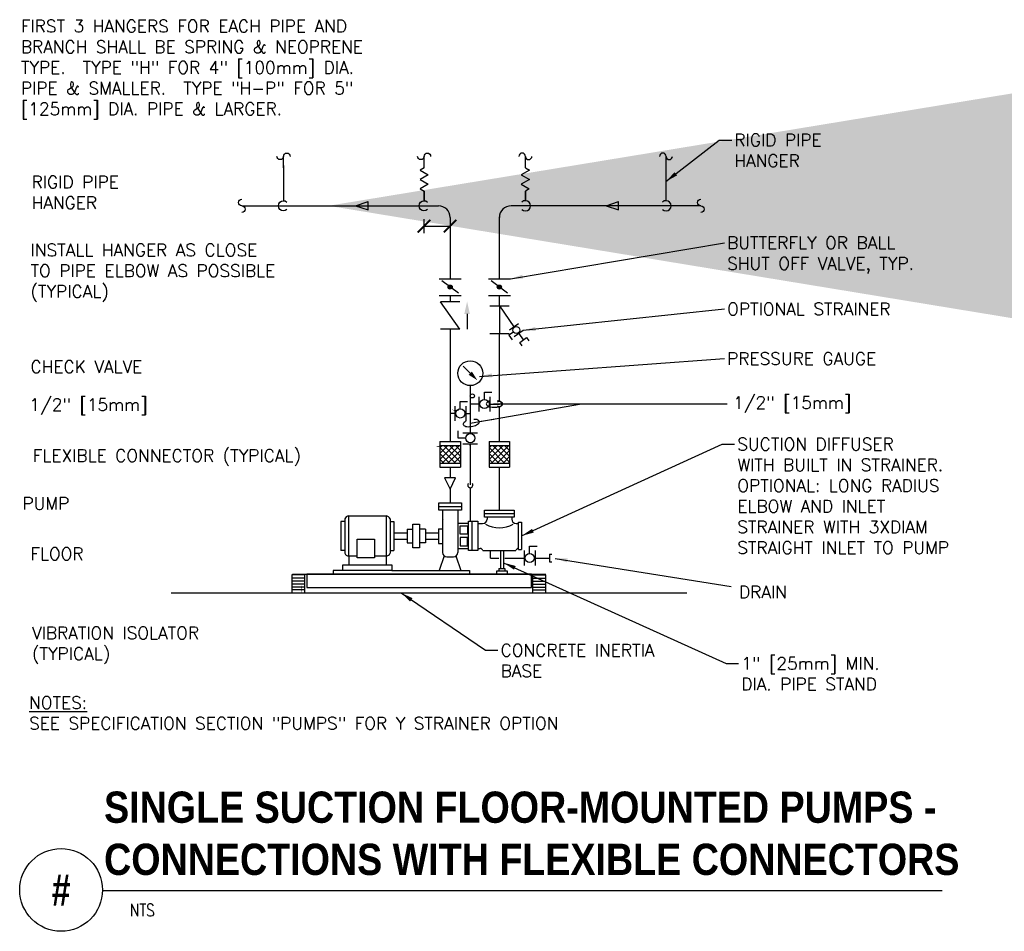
# Model space of a CAD drawing. Header units: inches. Extents: x 0.55 to 7.99, y -0.25 to 6.64.
import ezdxf
from ezdxf.enums import TextEntityAlignment as Align

# ---------------------------------------------------------------- set-up
doc = ezdxf.new("R2010")
doc.units = ezdxf.units.IN
doc.header["$MEASUREMENT"] = 0
doc.header["$PDSIZE"] = -1
for name, color, linetype in [('M-DETL-HEVY', 5, 'Continuous'), ('M-DETL-MEDM', 4, 'Continuous'), ('M-DETL-TEXT', 2, 'Continuous'), ('M-DETL-THIN', 2, 'Continuous')]:
    doc.layers.add(name, color=color, linetype=linetype)
doc.styles.add('ARCHQUIK', font='ARCHQUIK.shx', dxfattribs={"width": 0.9, "height": 0.09375})
doc.styles.add('BOLD', font='bold.shx', dxfattribs={"width": 0.9})
doc.styles.add('Romans', font='romans.shx')
doc.dimstyles.get("Standard").update_dxf_attribs({"dimtxt": 0.18, "dimasz": 0.18, "dimexe": 0.18, "dimexo": 0.0625, "dimgap": 0.09, "dimtad": 0, "dimtih": 1, "dimtoh": 1, "dimdec": 5, "dimzin": 0, "dimdsep": 46, "dimlunit": 4, "dimtxsty": 'Romans', "dimcen": 0.09, "dimadec": 0, "dimazin": 0, "dimtfac": 1, "dimtdec": 5, "dimtofl": 0, "dimtmove": 2, "dimatfit": 3, "dimfxl": 1, "dimtolj": 1, "dimtzin": 3, "dimarcsym": 0})
doc.dimstyles.new('VA-Dims', dxfattribs={"dimtxt": 0.09375, "dimasz": 0.09375, "dimexe": 0.09375, "dimexo": 0.03125, "dimgap": 0.02, "dimtad": 1, "dimdec": 5, "dimzin": 0, "dimdsep": 46, "dimlunit": 4, "dimtxsty": 'Romans', "dimblk": 'ARCHTICK', "dimcen": 0.09375, "dimclrd": 256, "dimclre": 256, "dimclrt": 256, "dimadec": 0, "dimazin": 0, "dimtfac": 1, "dimtdec": 5, "dimtofl": 0, "dimtmove": 0, "dimatfit": 3, "dimfxl": 1, "dimfrac": 2, "dimtolj": 1, "dimtzin": 0, "dimlwd": -1, "dimlwe": -1, "dimarcsym": 0})
doc.dimstyles.new('VA-Loop', dxfattribs={"dimtxt": 0.09375, "dimasz": 0.18, "dimexe": 0.125, "dimexo": 0.0625, "dimgap": 0.09, "dimtad": 0, "dimtih": 1, "dimtoh": 1, "dimdec": 4, "dimzin": 0, "dimdsep": 46, "dimtxsty": 'Romans', "dimcen": 0.09, "dimclrd": 256, "dimclre": 256, "dimclrt": 256, "dimadec": 0, "dimazin": 0, "dimtfac": 1, "dimtdec": 4, "dimtofl": 0, "dimtmove": 0, "dimatfit": 3, "dimldrblk": 'dimloop1', "dimfxl": 1, "dimtolj": 1, "dimtzin": 0, "dimlwd": -1, "dimlwe": -1, "dimarcsym": 0})

# ---------------------------------------------------------------- blocks, each defined once
blk = doc.blocks.new('MDROPR')
blk.add_arc((0, 0), 3.5, 227.86241, 132.13759)
blk = doc.blocks.new('MBRKH')
for centre, start, end in [((-2.25, 0), 0, 180), ((2.25, 0), 180, 0)]:
    blk.add_arc(centre, 2.25, start, end)
blk = doc.blocks.new('_ArchTick')
at = {"color": 0, "linetype": 'ByBlock', "const_width": 0.15}
blk.add_lwpolyline([(-0.5, -0.5), (0.5, 0.5)], dxfattribs=at)
blk = doc.blocks.new('dimloop1')
blk.add_line((-0.383, 0), (-1, 0))
blk.add_lwpolyline([(0.15, -0.121, 0.038212), (0.207, -0.1, 0.102096), (0.278, -0.047, 0.184921), (0.296, 0, 0.184921), (0.278, 0.047, 0.102096), (0.207, 0.099, 0.060952), (0.115, 0.129, 0.047258), (-0.008, 0.14), (-0.078, 0.14, 0.047258), (-0.202, 0.129, 0.060952), (-0.294, 0.099, 0.102096), (-0.365, 0.047, 0.184921), (-0.383, 0, 0.184921), (-0.365, -0.047, 0.102096), (-0.294, -0.1, 0.060952), (-0.202, -0.129, 0.011023), (-0.173, -0.134, 0.047258)], format="xyb")

msp = doc.modelspace()

# ---------------------------------------------------------------- hatches: boundary and pattern name
at = {"layer": 'M-DETL-MEDM'}
h = msp.add_hatch(color=256, dxfattribs=at)
h.paths.add_polyline_path([(3.1857, 5.262), (3.092, 5.2307), (3.1857, 5.2307)])
h.paths.add_polyline_path([(3.1857, 5.2307), (3.092, 5.2307), (3.1857, 5.1995)])
h = msp.add_hatch(color=256, dxfattribs=at)
h.paths.add_polyline_path([(5.0778, 5.262), (4.984, 5.2307), (5.0778, 5.2307)])
h.paths.add_polyline_path([(5.0778, 5.2307), (4.984, 5.2307), (5.0778, 5.1995)])
h = msp.add_hatch(color=256, dxfattribs=at)
h.paths.add_polyline_path([(3.8056, 4.6322, 0.236068), (3.7931, 4.6259), (3.8181, 4.6072, 0.618034)])
h.paths.add_polyline_path([(3.7931, 4.6259, 0.618034), (3.8056, 4.6009, 0.236068), (3.8181, 4.6072)])
h = msp.add_hatch(color=256, dxfattribs=at)
h.paths.add_polyline_path([(4.1776, 4.6322, 0.236068), (4.1651, 4.6259), (4.1901, 4.6072, 0.618034)])
h.paths.add_polyline_path([(4.1651, 4.6259, 0.618034), (4.1776, 4.6009, 0.236068), (4.1901, 4.6072)])
h = msp.add_hatch(dxfattribs=at)
h.set_pattern_fill('NET', color=256, scale=0.25, angle=-45, style=0)
h.set_pattern_definition([(315, (0.016672, 5.30418), (0.02209709, 0.02209709), []), (45, (0.016672, 5.30418), (-0.02209709, 0.02209709), [])])
h.paths.add_polyline_path([(3.7281, 3.4198), (3.7281, 3.2873), (3.8831, 3.2873), (3.8831, 3.4198)])
h = msp.add_hatch(dxfattribs=at)
h.set_pattern_fill('NET', color=256, scale=0.25, angle=-45, style=0)
h.set_pattern_definition([(315, (0.388673, 5.30418), (0.02209709, 0.02209709), []), (45, (0.388673, 5.30418), (-0.02209709, 0.02209709), [])])
h.paths.add_polyline_path([(4.1001, 3.4198), (4.1001, 3.2873), (4.2551, 3.2873), (4.2551, 3.4198)])

# ---------------------------------------------------------------- linework, layer by layer
at = {"layer": 'M-DETL-HEVY'}
for p, q in [((3.7192, 2.9596), (3.8921, 2.9596)), ((3.7476, 2.9319), (3.7476, 2.6126)), ((3.8637, 2.9319), (3.8637, 2.6126)), ((4.2894, 2.9048), (4.0659, 2.9048)), ((3.0095, 2.8446), (2.9804, 2.8446)), ((2.9804, 2.8446), (2.9804, 2.6274)), ((3.0095, 2.8658), (3.0095, 2.6062)), ((3.352, 2.8658), (3.352, 2.6062)), ((3.352, 2.8446), (3.3811, 2.8446)), ((3.3811, 2.8446), (3.3811, 2.6274)), ((3.8637, 2.8326), (3.9449, 2.8326)), ((3.9704, 2.8473), (3.9704, 2.6271)), ((4.0191, 2.8316), (4.0514, 2.8316)), ((4.0844, 2.8778), (4.0844, 2.8646)), ((4.2708, 2.8778), (4.2708, 2.8646)), ((4.3038, 2.8316), (4.3223, 2.8316)), ((4.3223, 2.8405), (4.3456, 2.8405)), ((4.3223, 2.6339), (4.3223, 2.8405)), ((4.3456, 2.8405), (4.3456, 2.6339)), ((3.3811, 2.7594), (3.4801, 2.7594)), ((3.4801, 2.7871), (3.4801, 2.685)), ((3.4801, 2.7871), (3.5234, 2.7871)), ((3.6187, 2.7871), (3.5754, 2.7871)), ((3.6187, 2.7871), (3.6187, 2.685)), ((3.6187, 2.7594), (3.7174, 2.7594)), ((3.7174, 2.7903), (3.7476, 2.7903)), ((3.7174, 2.7903), (3.7174, 2.6795)), ((3.3811, 2.7126), (3.4801, 2.7126)), ((3.4801, 2.685), (3.5234, 2.685)), ((3.6187, 2.685), (3.5754, 2.685)), ((3.6187, 2.7126), (3.7174, 2.7126)), ((3.7174, 2.6795), (3.7476, 2.6795)), ((3.0095, 2.6274), (2.9804, 2.6274)), ((3.352, 2.6274), (3.3811, 2.6274)), ((3.8637, 2.6418), (3.9449, 2.6418)), ((4.0154, 2.6429), (4.0329, 2.6429)), ((4.0535, 2.6255), (4.3018, 2.6255)), ((4.1851, 2.6255), (4.1851, 2.4912)), ((4.2095, 2.6255), (4.2095, 2.4912)), ((4.3223, 2.6339), (4.3456, 2.6339)), ((3.0399, 2.5836), (3.0399, 2.5194)), ((3.3216, 2.5836), (3.3216, 2.5194)), ((3.7618, 2.5854), (3.7236, 2.4749)), ((3.7806, 2.5796), (3.8307, 2.5796)), ((3.8494, 2.5854), (3.8877, 2.4749)), ((2.9235, 2.4749), (2.9235, 2.4462)), ((2.9949, 2.4749), (2.9235, 2.4749)), ((3.3666, 2.4749), (3.9512, 2.4749)), ((3.9512, 2.4749), (3.9512, 2.4434)), ((4.1562, 2.4704), (4.1562, 2.4476)), ((4.1562, 2.4704), (4.1562, 2.4704)), ((4.2384, 2.4704), (4.1562, 2.4704)), ((4.1746, 2.4912), (4.1746, 2.4704)), ((4.1746, 2.4912), (4.22, 2.4912)), ((4.22, 2.4912), (4.22, 2.4704)), ((4.2384, 2.4476), (4.2384, 2.4704)), ((2.7082, 2.444), (2.6115, 2.444)), ((2.6115, 2.444), (2.6115, 2.3069)), ((2.7082, 2.4169), (2.6115, 2.4169)), ((2.7082, 2.3949), (2.6115, 2.3949)), ((2.615, 2.4476), (4.528, 2.4476)), ((2.7082, 2.3069), (2.7082, 2.444)), ((4.4296, 2.3069), (4.4296, 2.444)), ((4.4296, 2.444), (4.5264, 2.444)), ((4.4296, 2.4169), (4.5264, 2.4169)), ((4.4296, 2.3949), (4.5264, 2.3949)), ((4.5264, 2.444), (4.5264, 2.3069)), ((2.7082, 2.3729), (2.6115, 2.3729)), ((2.7082, 2.3509), (2.6115, 2.3509)), ((2.7082, 2.3289), (2.6115, 2.3289)), ((4.4296, 2.3729), (4.5264, 2.3729)), ((4.4296, 2.3509), (4.5264, 2.3509)), ((4.4296, 2.3289), (4.5264, 2.3289))]:
    msp.add_line(p, q, dxfattribs=at)
for points in [[(3.7192, 2.9872), (3.8921, 2.9872), (3.8921, 2.9319), (3.7192, 2.9319)], [(4.0659, 2.9317), (4.2894, 2.9317), (4.2894, 2.8778), (4.0659, 2.8778)], [(3.9449, 2.8473), (4.0154, 2.8473), (4.0154, 2.6271), (3.9449, 2.6271)], [(3.5234, 2.8251), (3.5754, 2.8251), (3.5754, 2.6469), (3.5234, 2.6469)], [(3.882, 2.8129), (3.9367, 2.8129), (3.9367, 2.7507), (3.882, 2.7507)], [(3.1026, 2.7115), (3.2355, 2.7115), (3.2355, 2.5718), (3.1026, 2.5718)], [(3.882, 2.6615), (3.9367, 2.6615), (3.9367, 2.7237), (3.882, 2.7237)], [(2.9949, 2.5194), (3.3666, 2.5194), (3.3666, 2.4749), (2.9949, 2.4749)], [(2.7226, 2.3475), (4.42, 2.3475), (4.42, 2.4476), (2.7228, 2.4476)]]:
    msp.add_lwpolyline(points, close=True, dxfattribs=at)
msp.add_lwpolyline([(3.1026, 2.5836), (3.0399, 2.5836), (3.0399, 2.8884), (3.3216, 2.8884), (3.3216, 2.5836), (3.2355, 2.5836)], dxfattribs=at)
for centre, radius, start, end in [((3.0432, 2.8523), 0.0363, 95.19814, 158.08879), ((3.3183, 2.8523), 0.0363, 21.91121, 84.80186), ((4.0514, 2.8646), 0.033, 270, 0), ((4.3038, 2.8646), 0.033, 180, 270), ((4.1778, 3.0129), 0.2152, 240.7075, 299.07313), ((3.0432, 2.6198), 0.0363, 201.91121, 264.80186), ((3.3183, 2.6198), 0.0363, 275.19814, 338.08879), ((3.7806, 2.6126), 0.033, 180, 270), ((3.8307, 2.6126), 0.033, 270, 0), ((4.0299, 2.6183), 0.0248, 17.01565, 82.8363), ((4.3254, 2.6183), 0.0248, 97.1637, 162.98435)]:
    msp.add_arc(centre, radius, start, end, dxfattribs=at)
at = {"layer": 'M-DETL-MEDM'}
for p, q in [((2.547, 5.5179), (2.547, 5.6042)), ((3.6092, 5.5179), (3.6092, 5.6042)), ((4.374, 5.5179), (4.374, 5.6042)), ((5.4362, 5.5179), (5.4362, 5.6042)), ((2.5473, 5.5351), (2.5473, 5.2692)), ((3.6092, 5.5179), (3.5784, 5.5001)), ((4.374, 5.5179), (4.4049, 5.5001)), ((5.436, 5.5351), (5.436, 5.2692)), ((3.5784, 5.5001), (3.6401, 5.4645)), ((3.6401, 5.4645), (3.5789, 5.4292)), ((3.5789, 5.4292), (3.6406, 5.3936)), ((4.4044, 5.4292), (4.3427, 5.3936)), ((4.4049, 5.5001), (4.3432, 5.4645)), ((4.3432, 5.4645), (4.4044, 5.4292)), ((3.6406, 5.3936), (3.5794, 5.3582)), ((3.5794, 5.3582), (3.6095, 5.3408)), ((4.3427, 5.3936), (4.4039, 5.3582)), ((4.4039, 5.3582), (4.3738, 5.3408)), ((3.6095, 5.2692), (3.6095, 5.3408)), ((3.6095, 5.3408), (3.6095, 5.2692)), ((4.3738, 5.3408), (4.3738, 5.2692)), ((4.3738, 5.2692), (4.3738, 5.3408)), ((2.2328, 5.2307), (3.7176, 5.2307)), ((3.092, 5.2307), (3.1857, 5.262)), ((3.092, 5.2307), (3.1857, 5.1995)), ((3.1857, 5.1995), (3.1857, 5.262)), ((5.6987, 5.2307), (4.2656, 5.2307)), ((4.984, 5.2307), (5.0778, 5.262)), ((4.984, 5.2307), (5.0778, 5.1995)), ((5.0778, 5.1995), (5.0778, 5.262)), ((3.8056, 5.1427), (3.8056, 4.6791)), ((4.1776, 4.6791), (4.1776, 5.1482)), ((3.7223, 4.6791), (3.889, 4.6791)), ((3.8681, 4.5697), (3.7431, 4.6634)), ((4.0943, 4.6791), (4.261, 4.6791)), ((4.2401, 4.5697), (4.1151, 4.6634)), ((3.7223, 4.5541), (3.889, 4.5541)), ((3.8056, 4.5541), (3.8056, 4.5062)), ((4.0943, 4.5541), (4.261, 4.5541)), ((4.1776, 4.4746), (4.1776, 4.5541)), ((3.8786, 4.2978), (3.7327, 4.5062)), ((3.8786, 4.5062), (3.7327, 4.5062)), ((4.1047, 4.4746), (4.2506, 4.4746)), ((4.1776, 4.4746), (4.2876, 4.3174)), ((4.1776, 4.4746), (4.1776, 4.2662)), ((3.9339, 4.4139), (3.9339, 4.2988)), ((4.2535, 4.2935), (4.3218, 4.3413)), ((3.8786, 4.2978), (3.7327, 4.2978)), ((3.8056, 4.2978), (3.8056, 3.451)), ((4.1047, 4.2662), (4.2506, 4.2662)), ((4.1776, 3.7521), (4.1776, 4.2662)), ((4.2842, 4.2769), (4.2501, 4.253)), ((4.2501, 4.253), (4.274, 4.2189)), ((4.2893, 4.2423), (4.3576, 4.2901)), ((4.3235, 4.2662), (4.3578, 4.2172)), ((3.9579, 3.9659), (3.9049, 4.0189)), ((3.9579, 3.8721), (3.9579, 3.5168)), ((4.0649, 3.7676), (4.0649, 3.8232)), ((4.0649, 3.8232), (4.1205, 3.8232)), ((3.8823, 3.6969), (3.8823, 3.7524)), ((3.8823, 3.7524), (3.9378, 3.7524)), ((4.0233, 3.7329), (3.9579, 3.7329)), ((4.0233, 3.7884), (4.0233, 3.6773)), ((4.1066, 3.7884), (4.1066, 3.6773)), ((4.1066, 3.7329), (4.1776, 3.7329)), ((3.8406, 3.6622), (3.8056, 3.6622)), ((3.8406, 3.7177), (3.8406, 3.6066)), ((3.9239, 3.7177), (3.9239, 3.6066)), ((3.9239, 3.6622), (3.9579, 3.6622)), ((4.1776, 3.451), (4.1776, 3.7136)), ((3.8676, 3.4751), (3.8676, 3.5307)), ((3.9024, 3.5168), (4.0135, 3.5168)), ((3.7281, 3.451), (3.8831, 3.451)), ((3.7281, 3.451), (3.7281, 3.256)), ((3.9232, 3.4751), (3.8676, 3.4751)), ((3.8831, 3.451), (3.8831, 3.256)), ((3.9024, 3.4335), (4.0135, 3.4335)), ((3.9579, 3.4335), (3.9579, 3.1226)), ((4.1001, 3.451), (4.2551, 3.451)), ((4.1001, 3.451), (4.1001, 3.256)), ((4.2551, 3.451), (4.2551, 3.256)), ((3.7281, 3.4198), (3.8831, 3.4198)), ((4.1001, 3.4198), (4.2551, 3.4198)), ((3.7281, 3.2873), (3.8831, 3.2873)), ((4.1001, 3.2873), (4.2551, 3.2873)), ((3.7281, 3.256), (3.8831, 3.256)), ((3.8056, 3.256), (3.8056, 3.1762)), ((4.1001, 3.256), (4.2551, 3.256)), ((4.1776, 2.9317), (4.1776, 3.256)), ((3.7644, 3.1762), (3.8056, 3.0909)), ((3.8469, 3.1762), (3.7644, 3.1762)), ((3.8056, 3.0909), (3.8469, 3.1762)), ((3.8056, 3.0909), (3.8056, 2.9872)), ((3.9579, 3.101), (3.9579, 2.8473)), ((4.1094, 2.5699), (4.1094, 2.6255)), ((4.3648, 2.6255), (4.3648, 2.5144)), ((4.4064, 2.6047), (4.4064, 2.6602)), ((4.4064, 2.6602), (4.462, 2.6602)), ((4.4481, 2.6255), (4.4481, 2.5144)), ((4.1094, 2.5699), (4.1745, 2.5699)), ((4.2188, 2.5699), (4.3648, 2.5699)), ((4.4481, 2.5699), (4.5569, 2.5699)), ((4.5569, 2.5997), (4.5749, 2.5997)), ((4.5569, 2.5997), (4.5569, 2.5402)), ((4.5569, 2.5402), (4.5749, 2.5402))]:
    msp.add_line(p, q, dxfattribs=at)
msp.add_lwpolyline([(4.3502, 4.1736), (4.3322, 4.1992), (4.3834, 4.2351), (4.4013, 4.2095)], dxfattribs=at)
for centre, radius in [((3.8056, 4.6166), 0.0156), ((4.1776, 4.6166), 0.0156), ((4.3055, 4.2918), 0.026), ((3.9579, 3.9659), 0.0938), ((3.9735, 3.7944), 0.0156), ((4.0649, 3.7329), 0.0347), ((3.8823, 3.6622), 0.0347), ((3.9579, 3.4751), 0.0347), ((4.4064, 2.5699), 0.0347)]:
    msp.add_circle(centre, radius, dxfattribs=at)
for centre, start, end in [((3.7176, 5.1427), 0, 90), ((4.2656, 5.1427), 90, 180)]:
    msp.add_arc(centre, 0.088, start, end, dxfattribs=at)
for p in [(4.1066, 3.7329), (3.9239, 3.6622), (3.9579, 3.4231), (4.4481, 2.5699)]:
    msp.add_point(p, dxfattribs=at)
for points in [[(3.9549, 4.4139), (3.913, 4.4139), (3.9339, 4.5077)], [(3.9702, 3.9781), (3.9457, 3.9537), (4.011, 3.9129)]]:
    msp.add_solid(points, dxfattribs=at)
at = {"layer": 'M-DETL-TEXT'}
for p, q in [((3.6081, 5.1292), (3.6081, 5.0247)), ((3.6081, 5.0773), (3.8056, 5.0773)), ((1.18, 0.0576), (7.5218, 0.0576))]:
    msp.add_line(p, q, dxfattribs=at)
for points in [[(3.6317, 5.6289, 0, 0.0313, 0), (3.6711, 5.7139, 0, 0, 0), (4.0852, 6.6076, 0, 0, 0), (3.4632, 6.6076, 0, 0, 0)], [(4.3573, 5.6277, 0, 0.0313, 0), (4.3322, 5.718, 0, 0, 0), (4.0852, 6.6076, 0, 0, 0)], [(2.5473, 5.4092, 0, 0.0313, 0), (2.4535, 5.4092, 0, 0, 0), (1.4632, 5.4092, 0, 0, 0)], [(3.7183, 5.0773, 0, 0.0313, 0), (3.6671, 5.0108, 0, 0, 0), (3.5777, 4.8956, 0, 0, 0), (2.6703, 4.8956, 0, 0, 0)], [(3.7327, 4.2978, 0, 0.0313, 0), (3.6977, 4.2314, 0, 0, 0), (3.5777, 4.014, 0, 0, 0), (1.6216, 4.014, 0, 0, 0)], [(3.8387, 3.6828, 0, 0.0313, 0), (3.7554, 3.6971, 0, 0, 0), (3.5117, 3.7238, 0, 0, 0), (1.6799, 3.7238, 0, 0, 0)], [(3.7281, 3.4198, 0, 0.0313, 0), (3.6344, 3.4021, 0, 0, 0), (2.9827, 3.3401, 0, 0, 0)], [(3.7476, 2.8616, 0, 0.0313, 0), (3.674, 2.8821, 0, 0, 0), (3.2371, 2.991, 0, 0, 0), (1.0176, 2.991, 0, 0, 0)], [(2.0727, 2.3069, 0, 0.0313, 0), (2.0275, 2.389, 0, 0, 0), (1.9066, 2.6089, 0, 0, 0), (1.1824, 2.6089, 0, 0, 0)], [(2.6797, 2.3289, 0, 0.0313, 0), (2.6797, 2.2439, 0, 0, 0), (2.6649, 2.0044, 0, 0, 0), (2.2133, 2.0044, 0, 0, 0)]]:
    msp.add_lwpolyline(points, format="xyseb", dxfattribs=at)
msp.add_circle((0.8675, 0.0625), 0.3125, dxfattribs=at)
at = {"layer": 'M-DETL-THIN'}
msp.add_line((1.6997, 2.3069), (5.5935, 2.3069), dxfattribs=at)

# ---------------------------------------------------------------- block references
at = {"layer": 'M-DETL-MEDM'}
for name, p, xscale, yscale, zscale in [('MBRKH', (2.547, 5.6042), -0.01099999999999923, 0.01100000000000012, 0.011), ('MBRKH', (3.6092, 5.6042), -0.01099999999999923, 0.01100000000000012, 0.011), ('MBRKH', (4.374, 5.6042), 0.01099999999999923, 0.01100000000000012, 0.011), ('MBRKH', (5.4362, 5.6042), 0.01099999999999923, 0.01100000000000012, 0.011), ('MDROPR', (2.5473, 5.2307), -0.01099999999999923, 0.01100000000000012, 0.011), ('MDROPR', (3.6095, 5.2307), -0.01099999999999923, 0.01100000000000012, 0.011), ('MDROPR', (4.3738, 5.2307), 0.01099999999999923, 0.01100000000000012, 0.011), ('MDROPR', (5.436, 5.2307), 0.01099999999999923, 0.01100000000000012, 0.011), ('MDROPR', (4.1776, 3.7329), 0.005499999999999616, 0.00550000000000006, 0.005500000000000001)]:
    msp.add_blockref(name, p, dxfattribs=dict(at, xscale=xscale, yscale=yscale, zscale=zscale))
for name, p, xscale, yscale, zscale, rotation in [('MBRKH', (2.2328, 5.2307), -0.01100000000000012, 0.01100000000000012, 0.011, 90), ('MBRKH', (5.6987, 5.2307), -0.01100000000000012, 0.01100000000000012, 0.011, 90), ('MDROPR', (3.9579, 3.1203), 0.00550000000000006, 0.00550000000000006, 0.005500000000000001, 270)]:
    msp.add_blockref(name, p, dxfattribs=dict(at, xscale=xscale, yscale=yscale, zscale=zscale, rotation=rotation))
at = {"layer": 'M-DETL-TEXT', "yscale": 0.095, "zscale": 0.095}
for p, xscale in [((3.6081, 5.077), 0.095), ((3.8053, 5.077), 0.09499999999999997)]:
    msp.add_blockref('_ArchTick', p, dxfattribs=dict(at, xscale=xscale))

# ---------------------------------------------------------------- texts
at = {"layer": 'M-DETL-TEXT', "style": 'BOLD', "width": 0.8}
msp.add_text('#', height=0.2362, dxfattribs=at).set_placement((0.8675, 0.0625), align=Align.MIDDLE)
at = {"layer": 'M-DETL-TEXT', "style": 'Romans', "width": 0.8}
msp.add_text('NTS', height=0.09375, dxfattribs=at).set_placement((1.3875, -0.1367))
at = {"layer": 'M-DETL-TEXT', "attachment_point": 1}
for s, insert, char_height, width, style in [('FIRST 3 HANGERS FOR EACH PIPE AND BRANCH SHALL BE SPRING & NEOPRENE  TYPE.  TYPE "H" FOR 4" [100mm] DIA. PIPE & SMALLER.  TYPE "H-P" FOR 5"  [125mm] DIA. PIPE & LARGER.', (0.5639, 6.6349), 0.09375, 2.873929, 'Romans'), ('RIGID PIPE HANGER', (0.6449, 5.4565), 0.09375, 0.991956, 'Romans'), ('INSTALL HANGER AS CLOSE  TO PIPE ELBOW AS POSSIBLE (TYPICAL)', (0.6368, 4.943), 0.09375, 2.116912, 'Romans'), ('CHECK VALVE', (0.6368, 4.0614), 0.09375, 2.116912, 'Romans'), ('1/2" [15mm]', (0.6285, 3.7755), 0.09375, 1.321066, 'Romans'), ('FLEXIBLE CONNECTOR (TYPICAL)', (0.6535, 3.3904), 0.09375, 2.464619, 'Romans'), ('PUMP', (0.5759, 3.0293), 0.09375, 0.412581, 'Romans'), ('FLOOR', (0.6353, 2.6484), 0.09375, 0.512421, 'Romans'), ('VIBRATION ISOLATOR (TYPICAL)', (0.6479, 2.0508), 0.09375, 1.40653, 'Romans'), ('{\\LNOTES:} \\PSEE SPECIFICATION SECTION "PUMPS" FOR Y STRAINER OPTION', (0.6258, 1.5241), 0.09375, 4.561242, 'Romans'), ('SINGLE SUCTION FLOOR-MOUNTED PUMPS - CONNECTIONS WITH FLEXIBLE CONNECTORS', (1.1923, 0.8057), 0.23622, 7.017207, 'BOLD')]:
    msp.add_mtext(s, dxfattribs=dict(at, insert=insert, char_height=char_height, width=width, style=style))
at = {"layer": 'M-DETL-TEXT', "char_height": 0.09375, "attachment_point": 1, "style": 'Romans'}
for s, insert in [('RIGID PIPE\\PHANGER', (5.9522, 5.7741)), ('BUTTERFLY OR BALL\\PSHUT OFF VALVE, TYP.', (5.8982, 4.9981)), ('OPTIONAL STRAINER', (5.8982, 4.4981)), ('PRESSURE GAUGE', (5.8982, 4.1231)), ('1/2" [15mm]', (5.9432, 3.7908)), ('SUCTION DIFFUSER \\PWITH BUILT IN STRAINER.  \\POPTIONAL: LONG RADIUS \\PELBOW AND INLET \\PSTRAINER WITH 3XDIAM \\PSTRAIGHT INLET TO PUMP', (5.9746, 3.4766)), ('DRAIN', (5.9871, 2.36)), ('CONCRETE INERTIA\\PBASE', (4.1871, 1.9202)), ('1" [25mm] MIN.\\PDIA. PIPE STAND', (6.0045, 1.8205))]:
    msp.add_mtext(s, dxfattribs=dict(at, insert=insert))

# ---------------------------------------------------------------- leaders
at = {"layer": 'M-DETL-MEDM'}
msp.add_leader([(2.8868, 5.2307), (3.1241, 5.2307)], dimstyle='Standard', override={"dimscale": 96, "dimtxt": 0.09375, "dimasz": 0.09375, "dimgap": 0.09375, "dimdec": 5, "dimzin": 3, "dimtxsty": 'ARCHQUIK', "dimtdec": 5, "dimtzin": 3}, dxfattribs=at)
at = {"layer": 'M-DETL-TEXT', "annotation_type": 0, "has_hookline": 1, "hookline_direction": 0}
for points, text_width in [([(5.436, 5.4147), (5.8385, 5.7272), (5.9322, 5.7272)], 0.7277), ([(4.261, 4.6791), (5.8782, 4.9513)], 1.6027), ([(4.3576, 4.2901), (5.8782, 4.4513)], 1.3661), ([(4.0281, 3.9423), (5.8782, 4.0763)], 1.2455), ([(4.3456, 2.7372), (5.8609, 3.4298), (5.9546, 3.4298)], 1.817), ([(4.2095, 2.5342), (5.8907, 1.7736), (5.9845, 1.7736)], 1.1518), ([(4.5982, 2.5671), (5.9279, 2.3537)], 0.3661), ([(3.4351, 2.3069), (4.0733, 1.8734), (4.1671, 1.8734)], 1.2946)]:
    msp.add_leader(points, dimstyle='VA-Dims', override={"dimgap": 0.02, "dimtad": 0}, dxfattribs=dict(at, text_width=text_width))
at = {"layer": 'M-DETL-TEXT'}
for points in [[(3.9579, 3.5884), (4.797, 3.7342), (5.1929, 3.7342)], [(4.1323, 3.7342), (5.8983, 3.7342)]]:
    msp.add_leader(points, dimstyle='VA-Loop', dxfattribs=at)

doc.saveas('drawing.dxf')
